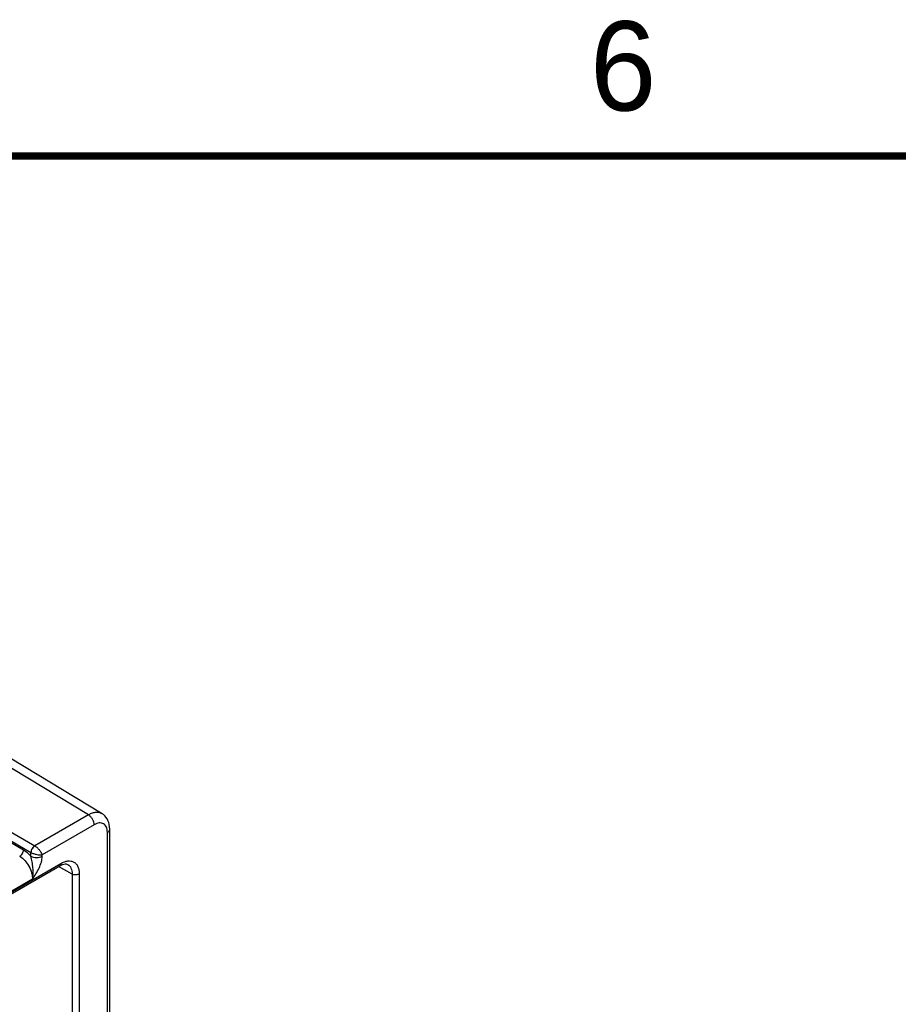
# Model space of a CAD drawing. Header units: inches. Extents: x 0 to 34, y 0 to 22.
# Tile 68 of 133: x 8.9 to 11.4, y 19.1 to 21.9. Entities that reach past the tile are written whole.
import ezdxf

# ---------------------------------------------------------------- set-up
doc = ezdxf.new("R2010")
doc.units = ezdxf.units.IN
doc.header["$LTSCALE"] = 1.87
doc.header["$MEASUREMENT"] = 0
doc.layers.get('0').update_dxf_attribs({"linetype": 'CONTINUOUS'})
doc.styles.add('TEXTSTYLE_2', font='txt')

msp = doc.modelspace()

# ---------------------------------------------------------------- linework, layer by layer
at = {"color": 7, "linetype": 'Continuous'}
for p, q in [((9.0961, 19.6547), (8.2316, 20.176)), ((9.1342, 19.658), (8.2694, 20.1795)), ((8.6405, 19.7456), (8.9457, 19.5678)), ((8.6299, 19.7274), (8.935, 19.5497)), ((8.6299, 19.724), (8.9141, 19.557)), ((9.0961, 19.6547), (8.9457, 19.5678)), ((9.112, 19.6271), (8.9667, 19.5433)), ((9.1491, 17.6128), (9.1491, 19.6057)), ((9.1557, 17.622), (9.1557, 19.6149)), ((8.9349, 19.5392), (8.935, 19.5497)), ((8.9667, 19.5389), (8.9667, 19.5433)), ((4.5876, 16.9555), (9.016, 19.5124)), ((4.5906, 16.962), (9.019, 19.5189)), ((9.0504, 19.4891), (9.0118, 19.5099)), ((9.0379, 19.5161), (9.0379, 19.5161)), ((8.9394, 19.4743), (8.6226, 19.2914)), ((9.0504, 19.4891), (9.0504, 17.6383)), ((9.0704, 19.4892), (9.0704, 17.6384))]:
    msp.add_line(p, q, dxfattribs=at)
at = {"color": 7, "linetype": 'Continuous', "const_width": 0.02}
msp.add_lwpolyline([(33.5, 21.5), (0.5, 21.5)], dxfattribs=at)
at = {"color": 7, "linetype": 'Continuous'}
for points in [[(9.1557, 19.6149), (9.1554, 19.6216), (9.1544, 19.6279), (9.1529, 19.6337), (9.1508, 19.6391), (9.1482, 19.644), (9.1451, 19.6484), (9.1416, 19.6523), (9.1378, 19.6556), (9.1342, 19.658)], [(9.016, 19.5124), (9.0197, 19.5143), (9.0236, 19.5159), (9.0272, 19.5169), (9.0305, 19.5174), (9.0334, 19.5174), (9.0359, 19.5169), (9.0379, 19.5161)]]:
    msp.add_lwpolyline(points, dxfattribs=at)
msp.add_arc((8.9458, 19.5683), 0.0216, 239.9252, 240.1386, dxfattribs=at)
for points, knots in [([(9.1342, 19.658), (9.1317, 19.6595), (9.126, 19.6617), (9.1164, 19.6621), (9.1061, 19.6597), (9.0995, 19.6566), (9.0961, 19.6547)], [0, 0, 0, 0, 0.217906, 0.450942, 0.7101, 1, 1, 1, 1]), ([(9.112, 19.6271), (9.112, 19.6297), (9.111, 19.6352), (9.1076, 19.6429), (9.1026, 19.6497), (9.0984, 19.6533), (9.0961, 19.6547)], [0, 0, 0, 0, 0.237083, 0.499719, 0.762507, 1, 1, 1, 1]), ([(9.1491, 19.6057), (9.1491, 19.6084), (9.1487, 19.6134), (9.1466, 19.6204), (9.1432, 19.626), (9.1384, 19.6301), (9.1325, 19.6322), (9.1259, 19.6324), (9.1189, 19.6307), (9.1143, 19.6285), (9.112, 19.6271)], [0, 0, 0, 0, 0.144896, 0.274513, 0.391094, 0.499976, 0.608863, 0.72546, 0.855093, 1, 1, 1, 1]), ([(9.1491, 19.6057), (9.1501, 19.6063), (9.1519, 19.6075), (9.154, 19.6098), (9.1554, 19.6123), (9.1557, 19.614), (9.1557, 19.6149)], [0, 0, 0, 0, 0.289801, 0.549041, 0.782223, 1, 1, 1, 1]), ([(8.9034, 19.5389), (8.9049, 19.5397), (8.9078, 19.5421), (8.9111, 19.5466), (8.9134, 19.5516), (8.9141, 19.5553), (8.9141, 19.557)], [0, 0, 0, 0, 0.236981, 0.49946, 0.762231, 1, 1, 1, 1]), ([(8.9141, 19.557), (8.916, 19.5559), (8.9236, 19.5509), (8.9303, 19.5445), (8.9349, 19.5392)], [0, 0, 0, 0, 0.234431, 1, 1, 1, 1]), ([(8.9457, 19.5678), (8.9442, 19.5669), (8.9413, 19.5646), (8.938, 19.5601), (8.9357, 19.555), (8.935, 19.5514), (8.935, 19.5497)], [0, 0, 0, 0, 0.236844, 0.499187, 0.761971, 1, 1, 1, 1]), ([(8.9457, 19.5678), (8.9442, 19.5669), (8.9414, 19.5646), (8.9381, 19.5601), (8.9358, 19.555), (8.9351, 19.5514), (8.9351, 19.5496)], [0, 0, 0, 0, 0.23658, 0.498909, 0.76183, 1, 1, 1, 1]), ([(8.9667, 19.5433), (8.966, 19.5455), (8.9636, 19.5502), (8.9587, 19.5568), (8.9526, 19.563), (8.948, 19.5664), (8.9457, 19.5678)], [0, 0, 0, 0, 0.216799, 0.47672, 0.750266, 1, 1, 1, 1]), ([(8.9034, 19.5389), (8.9087, 19.5358), (8.9185, 19.5274), (8.9299, 19.5114), (8.9375, 19.4932), (8.9395, 19.4804), (8.9394, 19.4743)], [0, 0, 0, 0, 0.237053, 0.499139, 0.761692, 1, 1, 1, 1]), ([(8.9394, 19.4743), (8.9405, 19.4794), (8.9416, 19.4902), (8.9409, 19.5065), (8.939, 19.5203), (8.937, 19.5312), (8.9357, 19.5366), (8.9349, 19.5392)], [0, 0, 0, 0, 0.240925, 0.492181, 0.747196, 0.874582, 1, 1, 1, 1]), ([(8.9349, 19.5392), (8.9371, 19.5379), (8.9424, 19.536), (8.9508, 19.535), (8.9591, 19.5358), (8.9644, 19.5376), (8.9667, 19.5389)], [0, 0, 0, 0, 0.237771, 0.501106, 0.76384, 1, 1, 1, 1]), ([(8.9351, 19.5496), (8.9374, 19.5483), (8.9427, 19.546), (8.951, 19.5438), (8.9592, 19.5427), (8.9644, 19.5429), (8.9667, 19.5433)], [0, 0, 0, 0, 0.250301, 0.524327, 0.784175, 1, 1, 1, 1]), ([(8.9394, 19.4743), (8.9427, 19.4794), (8.9492, 19.4898), (8.958, 19.5057), (8.9645, 19.5221), (8.9666, 19.5334), (8.9667, 19.5389)], [0, 0, 0, 0, 0.258878, 0.517525, 0.769703, 1, 1, 1, 1]), ([(9.019, 19.5189), (9.0222, 19.5208), (9.0285, 19.5238), (9.0383, 19.5261), (9.0474, 19.5259), (9.0556, 19.5229), (9.0622, 19.5174), (9.067, 19.5095), (9.0699, 19.4999), (9.0704, 19.4929), (9.0704, 19.4892)], [0, 0, 0, 0, 0.144904, 0.274534, 0.391126, 0.500011, 0.608894, 0.72548, 0.855104, 1, 1, 1, 1]), ([(9.019, 19.5189), (9.019, 19.5175), (9.0187, 19.5155), (9.0174, 19.5134), (9.0165, 19.5127), (9.016, 19.5124)], [0, 0, 0, 0, 0.54767, 0.781565, 1, 1, 1, 1]), ([(9.0379, 19.5161), (9.0399, 19.5151), (9.0436, 19.5121), (9.0476, 19.5057), (9.05, 19.4979), (9.0504, 19.4921), (9.0504, 19.4891)], [0, 0, 0, 0, 0.218116, 0.450815, 0.709765, 1, 1, 1, 1]), ([(9.0704, 19.4892), (9.069, 19.4884), (9.0657, 19.4872), (9.0605, 19.4866), (9.0552, 19.4871), (9.0519, 19.4883), (9.0504, 19.4891)], [0, 0, 0, 0, 0.236703, 0.498908, 0.761706, 1, 1, 1, 1])]:
    msp.add_open_spline(points, degree=3, knots=knots, dxfattribs=at)

# ---------------------------------------------------------------- texts
at = {"color": 2, "linetype": 'Continuous', "insert": (10.5012, 21.8772), "char_height": 0.25, "width": 0.25, "attachment_point": 1, "line_spacing_factor": 0.9, "style": 'TEXTSTYLE_2'}
msp.add_mtext('6', dxfattribs=at)

doc.saveas('drawing.dxf')
